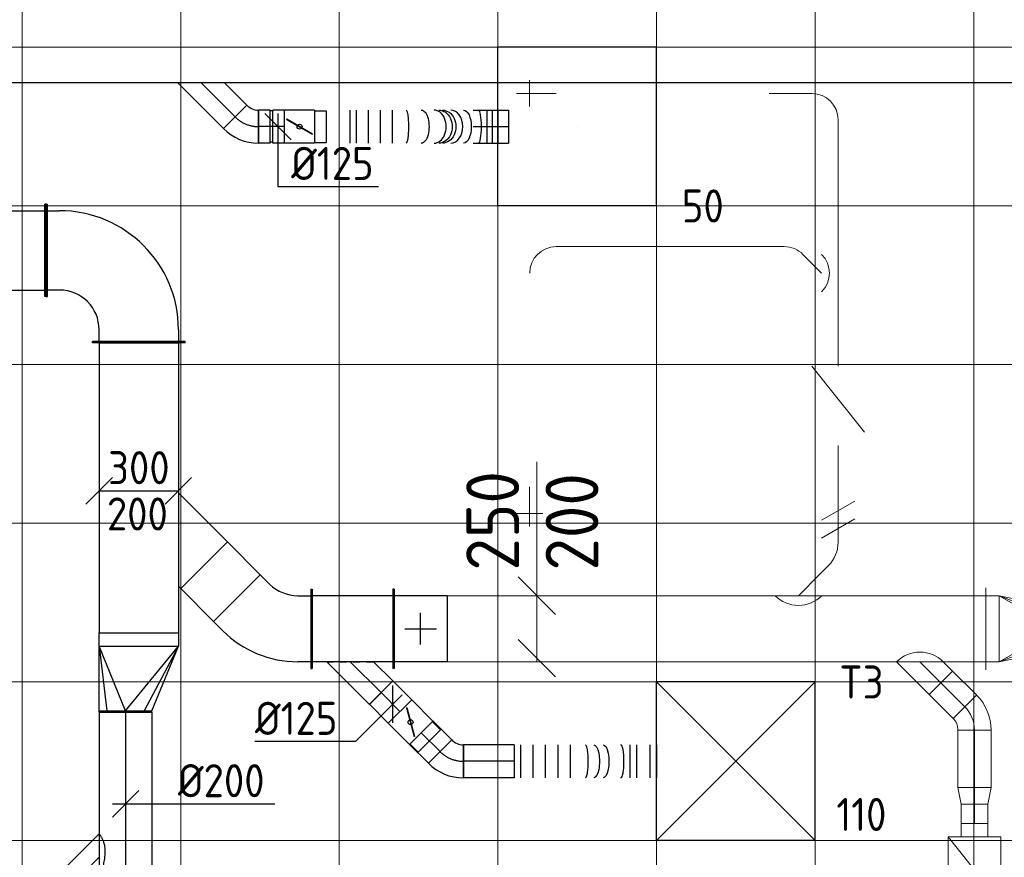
# Model space of a CAD drawing. Header units: millimetres. Extents: x -72425 to 38660, y 7096 to 51783.
# Tile 45 of 54: x -29809 to -26085, y 15825 to 18992. Entities that reach past the tile are written whole.
import ezdxf
from ezdxf.enums import TextEntityAlignment as Align

# ---------------------------------------------------------------- set-up
doc = ezdxf.new("R2010")
doc.units = ezdxf.units.MM
doc.header["$LTSCALE"] = 50
doc.linetypes.add('CENTER2', pattern=[28.575, 19.05, -3.175, 3.175, -3.175])
doc.linetypes.add('STREEPJES', pattern=[0.1, 0.05, -0.05])
for name, color, linetype, lineweight in [('WL570---_BESTAAND-HARTLIJN', 161, 'Continuous', 0), ('WL570---_BESTAAND-MAATVOERING', 161, 'Continuous', 0), ('WL570---_BESTAAND-TOEVOER', 180, 'Continuous', 0), ('WL570---_DEMONTEREN', 10, 'Continuous', 0)]:
    doc.layers.add(name, color=color, linetype=linetype, lineweight=lineweight)
for name, color, linetype in [('WL570---_RETOUR', 100, 'Continuous'), ('WL570---_RETOUR_HL', 1, 'Continuous'), ('WL570---_RETOUR_RST', 100, 'Continuous'), ('WL570---_RETOUR_RST_HL', 1, 'Continuous'), ('WL570---_TOEVOER', 200, 'Continuous'), ('WL570---_TOEVOER_HL', 1, 'Continuous'), ('WL570---_TOEVOER_RST', 3, 'Continuous'), ('WL570---_TOEVOER_RST_HL', 1, 'Continuous'), ('WM570---_RETOUR', 2, 'Continuous'), ('WM570---_RETOUR_PR', 2, 'Continuous'), ('WM570---_RETOUR_RST_PR', 1, 'Continuous'), ('WM570---_TOEVOER', 2, 'Continuous'), ('WM570---_TOEVOER_PR', 2, 'Continuous'), ('WM570---_TOEVOER_RST_PR', 1, 'Continuous')]:
    doc.layers.add(name, color=color, linetype=linetype)
doc.layers.get('WL570---_DEMONTEREN').off()
doc.styles.add('BURO-025', font='ISO96.shx', dxfattribs={"height": 125})
doc.styles.add('MAATVOERING', font='ISO')

# ---------------------------------------------------------------- blocks, each defined once
blk = doc.blocks.new('A$C33D74301')
at = {"color": 8, "linetype": 'Continuous', "lineweight": 13}
for p, q in [((-26400, -24200), (-26400, -34112.4)), ((-25800, -24200), (-25800, -33954.9)), ((-25200, -24725), (-25200, -33788.2)), ((-24600, -24725), (-24600, -33594.9)), ((-24000, -24725), (-24000, -33396.7)), ((-23400, -24725), (-23400, -33198.5)), ((-22800, -24725), (-22800, -33001)), ((-34200, -25275), (-18000, -25275)), ((-34200, -25875), (-18000, -25875)), ((-34200, -26475), (-18000, -26475)), ((-34200, -27075), (-18000, -27075)), ((-34200, -27675), (-18000, -27675)), ((-34200, -28275), (-18000, -28275))]:
    blk.add_line(p, q, dxfattribs=at)
blk = doc.blocks.new('MVLINE')
blk.add_line((35.4, -35.4), (-35.4, 35.4))
blk = doc.blocks.new('VBX1001000010025000')
blk.add_lwpolyline([(50, -100), (300, -100), (300, 100), (50, 100)], close=True)
for points in [[(50, 50), (0, 50), (0, -50), (50, -50)], [(300, -50), (350, -50), (350, 50), (300, 50)]]:
    blk.add_lwpolyline(points)
at = {"layer": 'WL570---_BESTAAND-HARTLIJN'}
blk.add_line((300, 0), (350, 0), dxfattribs=at)
at = {"layer": 'WL570---_BESTAAND-TOEVOER'}
blk.add_line((50, -100), (300, 100), dxfattribs=at)
blk = doc.blocks.new('KARO')
for p, q in [((1, 0.5), (0, 0.5)), ((0, -0.5), (1, -0.5))]:
    blk.add_line(p, q)
at = {"invisible_edges": 15}
blk.add_3dface([(0, 0.5), (0, -0.5), (1, -0.5), (1, 0.5)], dxfattribs=at)
at = {"layer": 'WL570---_BESTAAND-HARTLIJN'}
blk.add_line((0, 0), (1, 0), dxfattribs=at)
blk = doc.blocks.new('OSV1251000640K')
blk.add_lwpolyline([(-64, -62.5), (0, -50), (0, 50), (-64, 62.5)], close=True)
at = {"layer": 'WL570---_BESTAAND-HARTLIJN'}
blk.add_line((-64, 0), (0, 0), dxfattribs=at)
blk = doc.blocks.new('VRO2502000016030000-0')
for p, q in [((0, 155), (0, -155)), ((50, -125), (50, 125)), ((270, -80), (270, 80))]:
    blk.add_line(p, q)
blk.add_lwpolyline([(0, 125), (0, -125), (50, -125), (270, -80), (300, -80), (300, 80), (270, 80), (50, 125)], close=True)
at = {"layer": 'WL570---_BESTAAND-TOEVOER'}
for p, q in [((50, 125), (270, 40)), ((50, -125), (270, -40))]:
    blk.add_line(p, q, dxfattribs=at)
blk.add_lwpolyline([(50, -125), (270, 0), (50, 125)], dxfattribs=at)
blk = doc.blocks.new('OZA2500125045L')
blk.add_lwpolyline([(-88.4, 0), (-123.7, 35.4), (-35.4, 123.7), (88.4, 0)])
at = {"layer": 'WL570---_BESTAAND-HARTLIJN'}
blk.add_line((0, 0), (-79.5, 79.5), dxfattribs=at)
at = {"layer": 'WL570---_BESTAAND-TOEVOER'}
blk.add_arc((0, 88.4), 125, 225, 315, dxfattribs=at)
blk = doc.blocks.new('OBO12500045H')
blk.add_lwpolyline([(62.5, -51.8, 0.198912), (7.6, 80.8), (-80.8, -7.6, -0.198912), (-62.5, -51.8)], format="xyb", close=True)
at = {"invisible_edges": 15}
for points in [[(-77.1, -11.6), (18.6, 68.7), (7.6, 80.8), (-80.8, -7.6)], [(-73.8, -15.9), (28.6, 55.8), (18.6, 68.7), (-77.1, -11.6)], [(-70.9, -20.5), (37.4, 42), (28.6, 55.8), (-73.8, -15.9)], [(-68.4, -25.4), (44.9, 27.5), (37.4, 42), (-70.9, -20.5)], [(-66.3, -30.4), (51.2, 12.4), (44.9, 27.5), (-68.4, -25.4)], [(-64.6, -35.6), (56.1, -3.2), (51.2, 12.4), (-66.3, -30.4)], [(-63.4, -40.9), (59.7, -19.2), (56.1, -3.2), (-64.6, -35.6)], [(-62.7, -46.3), (61.8, -35.4), (59.7, -19.2), (-63.4, -40.9)], [(-62.5, -51.8), (62.5, -51.8), (61.8, -35.4), (-62.7, -46.3)]]:
    blk.add_3dface(points, dxfattribs=at)
at = {"layer": 'WL570---_BESTAAND-HARTLIJN'}
blk.add_arc((-125, -51.8), 125, 0, 45, dxfattribs=at)
blk = doc.blocks.new('KARH')
blk.add_line((0, -0.5), (1, -0.5))
at = {"invisible_edges": 15}
blk.add_3dface([(0, 0.5), (0, -0.5), (1, -0.5), (1, 0.5)], dxfattribs=at)
blk = doc.blocks.new('*U572')
at = {"layer": 'WM570---_TOEVOER', "color": 0, "ltscale": 10}
for p, q in [((-200, -50), (-100, 50)), ((100, -50), (200, 50)), ((-150, 0), (150, 0))]:
    blk.add_line(p, q, dxfattribs=at)
at = {"layer": 'WM570---_TOEVOER', "color": 0, "style": 'BURO-025'}
for s, p in [('300', (-116.1, 25)), ('200', (-120.5, -150)), ('200', (-120.5, -150))]:
    blk.add_text(s, height=125, dxfattribs=at).set_placement(p)
blk = doc.blocks.new('*U580')
at = {"color": 0, "ltscale": 10}
for p, q in [((0, 62.5, -2700), (0, -62.5, -2700)), ((22.8, 62.5, -2700), (22.8, -62.5, -2700)), ((68.3, 62.5, -2700), (68.3, -62.5, -2700)), ((113.8, 62.5, -2700), (113.8, -62.5, -2700)), ((159.3, 62.5, -2700), (159.3, -62.5, -2700)), ((517.3, 62.5, -2700), (517.3, -62.5, -2700)), ((538.4, 62.5, -2700), (538.4, -62.5, -2700)), ((559.5, 62.5, -2700), (559.5, -62.5, -2700))]:
    blk.add_line(p, q, dxfattribs=at)
for centre, major_axis, ratio, start_param, end_param in [((212.4, 0, -2700), (0, -62.5), 0.161461, 0, 3.141593), ((318.4, 0, -2700), (0, -62.5), 0.726926, 0, 3.141593), ((381, 0, -2700), (0, 62.5), 0.726926, 3.141593, 6.283185), ((487, 0, -2700), (0, 62.5), 0.161461, 3.141593, 6.283185)]:
    blk.add_ellipse(centre, major_axis=major_axis, ratio=ratio, start_param=start_param, end_param=end_param, dxfattribs=at)
at = {"color": 0, "ltscale": 10, "extrusion": (0, 0, -1)}
for centre, major_axis, ratio, start_param, end_param in [((269.8, 0, -2700), (0, 62.5), 0.467973, 0, 3.141593), ((335.7, 0, -2700), (0, 62.5), 0.819464, 0, 3.141593), ((349.7, 0, -2700), (0, 62.5), 0.819464, 0, 3.141593), ((429.6, 0, -2700), (0, -62.5), 0.467973, 3.141593, 6.283185)]:
    blk.add_ellipse(centre, major_axis=major_axis, ratio=ratio, start_param=start_param, end_param=end_param, dxfattribs=at)
at = {"layer": 'WM570---_RETOUR_PR', "color": 2, "style": 'BURO-025'}
blk.add_attdef('POSNR', text='', height=125, dxfattribs=at).set_placement((0, 0), align=Align.MIDDLE)
blk = doc.blocks.new('*U581')
at = {"layer": 'WM570---_RETOUR', "color": 0, "ltscale": 10}
for p, q in [((50, -50), (-50, 50)), ((0, 50), (0, -226.7)), ((0, -226.7), (380.4, -226.7))]:
    blk.add_line(p, q, dxfattribs=at)
at = {"layer": 'WM570---_RETOUR', "color": 0, "style": 'BURO-025'}
blk.add_text('%%c125', height=125, dxfattribs=at).set_placement((50, -201.7))
blk = doc.blocks.new('OSV1251000640G')
blk.add_lwpolyline([(0, -62.5), (64, -50), (64, 50), (0, 62.5)], close=True)
at = {"layer": 'WL570---_BESTAAND-HARTLIJN'}
blk.add_line((0, 0), (64, 0), dxfattribs=at)
blk = doc.blocks.new('OBO10000090H')
blk.add_lwpolyline([(50, -100, 0.414214), (-100, 50), (-100, -50, -0.414214), (-50, -100)], format="xyb", close=True)
at = {"invisible_edges": 15}
for points in [[(-91.3, -50.8), (-74, 47.7), (-100, 50), (-100, -50)], [(-82.9, -53), (-48.7, 41), (-74, 47.7), (-91.3, -50.8)], [(-75, -56.7), (-25, 29.9), (-48.7, 41), (-82.9, -53)], [(-67.9, -61.7), (-3.6, 14.9), (-25, 29.9), (-75, -56.7)], [(-61.7, -67.9), (14.9, -3.6), (-3.6, 14.9), (-67.9, -61.7)], [(-56.7, -75), (29.9, -25), (14.9, -3.6), (-61.7, -67.9)], [(-53, -82.9), (41, -48.7), (29.9, -25), (-56.7, -75)], [(-50.8, -91.3), (47.7, -74), (41, -48.7), (-53, -82.9)], [(-50, -100), (50, -100), (47.7, -74), (-50.8, -91.3)]]:
    blk.add_3dface(points, dxfattribs=at)
at = {"layer": 'WL570---_BESTAAND-HARTLIJN'}
blk.add_arc((-100, -100), 100, 0, 90, dxfattribs=at)
blk = doc.blocks.new('OBO10000090ZH')
blk.add_lwpolyline([(-50, -100), (50, -100), (50, 0, 1), (-50, 0)], format="xyb", close=True)
at = {"layer": 'WL570---_BESTAAND-HARTLIJN'}
for points in [[(0, -100), (0, 50)], [(-50, 0), (50, 0)]]:
    blk.add_lwpolyline(points, dxfattribs=at)
blk = doc.blocks.new('OBO10000045R')
blk.add_lwpolyline([(79.3, -70.7, 0.198912), (35.4, 35.4), (-35.4, -35.4, -0.198912), (-20.7, -70.7)], format="xyb", close=True)
at = {"invisible_edges": 15}
for points in [[(-32.4, -38.6), (44.2, 25.7), (35.4, 35.4), (-35.4, -35.4)], [(-29.8, -42), (52.2, 15.3), (44.2, 25.7), (-32.4, -38.6)], [(-27.4, -45.7), (59.2, 4.3), (52.2, 15.3), (-29.8, -42)], [(-25.4, -49.6), (65.2, -7.3), (59.2, 4.3), (-27.4, -45.7)], [(-23.7, -53.6), (70.2, -19.4), (65.2, -7.3), (-25.4, -49.6)], [(-22.4, -57.8), (74.2, -31.9), (70.2, -19.4), (-23.7, -53.6)], [(-21.5, -62), (77, -44.7), (74.2, -31.9), (-22.4, -57.8)], [(-20.9, -66.4), (78.7, -57.6), (77, -44.7), (-21.5, -62)], [(-20.7, -70.7), (79.3, -70.7), (78.7, -57.6), (-20.9, -66.4)]]:
    blk.add_3dface(points, dxfattribs=at)
at = {"layer": 'WL570---_BESTAAND-HARTLIJN'}
blk.add_arc((-70.7, -70.7), 100, 0, 45, dxfattribs=at)
blk = doc.blocks.new('OZA1250100045L')
blk.add_lwpolyline([(-70.7, 0), (-106.1, 35.4), (-35.4, 106.1), (70.7, 0)])
at = {"layer": 'WL570---_BESTAAND-HARTLIJN'}
blk.add_line((0, 0), (-70.7, 70.7), dxfattribs=at)
at = {"layer": 'WL570---_BESTAAND-TOEVOER'}
blk.add_arc((0, 70.7), 100, 225, 315, dxfattribs=at)
blk = doc.blocks.new('OBO10000090L')
blk.add_lwpolyline([(50, 0, 0.414214), (-100, 150), (-100, 50, -0.414214), (-50, 0)], format="xyb", close=True)
at = {"invisible_edges": 15}
for points in [[(-91.3, 49.2), (-74, 147.7), (-100, 150), (-100, 50)], [(-82.9, 47), (-48.7, 141), (-74, 147.7), (-91.3, 49.2)], [(-75, 43.3), (-25, 129.9), (-48.7, 141), (-82.9, 47)], [(-67.9, 38.3), (-3.6, 114.9), (-25, 129.9), (-75, 43.3)], [(-61.7, 32.1), (14.9, 96.4), (-3.6, 114.9), (-67.9, 38.3)], [(-56.7, 25), (29.9, 75), (14.9, 96.4), (-61.7, 32.1)], [(-53, 17.1), (41, 51.3), (29.9, 75), (-56.7, 25)], [(-50.8, 8.7), (47.7, 26), (41, 51.3), (-53, 17.1)], [(-50, 0), (50, 0), (47.7, 26), (-50.8, 8.7)]]:
    blk.add_3dface(points, dxfattribs=at)
at = {"layer": 'WL570---_BESTAAND-HARTLIJN'}
blk.add_arc((-100, 0), 100, 0, 90, dxfattribs=at)
blk = doc.blocks.new('UISO')
for p, q in [((0, 0.18), (1, 0.757)), ((0, 0), (1, 0.577))]:
    blk.add_line(p, q)
at = {"layer": 'WL570---_BESTAAND-TOEVOER'}
for p, q in [((0, 0.36), (1, 0.937)), ((0, -0.18), (1, 0.397))]:
    blk.add_line(p, q, dxfattribs=at)
blk = doc.blocks.new('*U596')
at = {"color": 0, "ltscale": 10}
for p, q in [((0, 125, -2700), (175.5, 125, -2700)), ((0, -125, -2700), (0, 125, -2700)), ((175.5, -125, -2700), (175.5, 125, -2700)), ((0, -125, -2700), (175.5, -125, -2700))]:
    blk.add_line(p, q, dxfattribs=at)
at = {"layer": 'WM570---_TOEVOER_PR', "color": 2, "style": 'BURO-025'}
blk.add_attdef('POSNR', text='', height=125, dxfattribs=at).set_placement((0, 0), align=Align.MIDDLE)
blk = doc.blocks.new('*U597')
at = {"color": 0, "ltscale": 10}
for p, q in [((-163.9, 125, -2700), (-113.9, 125, -2700)), ((-163.9, -125, -2700), (-163.9, 125, -2700)), ((168.9, 7.8, -2700), (204.3, -27.5, -2700)), ((204.3, -27.5, -2700), (27.5, -204.3, -2700)), ((-113.9, -125, -2700), (-163.9, -125, -2700)), ((27.5, -204.3, -2700), (-7.8, -168.9, -2700))]:
    blk.add_line(p, q, dxfattribs=at)
for radius in [400, 150]:
    blk.add_arc((-113.9, -275, -2700), radius, 45, 90, dxfattribs=at)
at = {"layer": 'WM570---_TOEVOER_PR', "color": 2, "style": 'BURO-025'}
blk.add_attdef('POSNR', text='', height=125, dxfattribs=at).set_placement((0, 0), align=Align.MIDDLE)
blk = doc.blocks.new('*U598')
at = {"color": 0, "ltscale": 10}
for p, q in [((185.6, -8.8, -2700), (0, 176.8, -2700)), ((0, 176.8, -2700), (0, -176.8, -2700)), ((8.8, -185.6, -2700), (185.6, -8.8, -2700)), ((0, -176.8, -2700), (8.8, -185.6, -2700))]:
    blk.add_line(p, q, dxfattribs=at)
at = {"layer": 'WM570---_TOEVOER_PR', "color": 2, "style": 'BURO-025'}
blk.add_attdef('POSNR', text='', height=125, dxfattribs=at).set_placement((0, 0), align=Align.MIDDLE)
blk = doc.blocks.new('*U599')
at = {"color": 0, "ltscale": 10}
for p, q in [((0, 150, -2700), (1096.4, 150, -2700)), ((0, -150, -2700), (0, 150, -2700)), ((1096.4, -150, -2700), (1096.4, 150, -2700)), ((0, -150, -2700), (1096.4, -150, -2700))]:
    blk.add_line(p, q, dxfattribs=at)
at = {"layer": 'WM570---_TOEVOER_PR', "color": 2, "style": 'BURO-025'}
blk.add_attdef('POSNR', text='', height=125, dxfattribs=at).set_placement((0, 0), align=Align.MIDDLE)
blk = doc.blocks.new('*U632')
at = {"color": 0, "ltscale": 10}
for p, q in [((-5, 150, -2700), (45, 150, -2700)), ((-5, -150, -2700), (-5, 150, -2700)), ((290, -50, -2700), (45, 150, -2700)), ((45, 150, -2700), (290, 20.7, -2700)), ((290, 50, -2700), (45, 150, -2700)), ((45, -150, -2700), (45, 150, -2700)), ((295, 50, -2700), (290, 50, -2700)), ((290, -150, -2700), (290, 50, -2700)), ((295, -150, -2700), (295, 50, -2700)), ((290, -50, -2700), (45, -150, -2700)), ((45, -150, -2700), (290, -120.7, -2700)), ((45, -150, -2700), (-5, -150, -2700)), ((290, -150, -2700), (45, -150, -2700)), ((295, -150, -2700), (290, -150, -2700))]:
    blk.add_line(p, q, dxfattribs=at)
at = {"layer": 'WM570---_TOEVOER_PR', "color": 2, "style": 'BURO-025'}
blk.add_attdef('POSNR', text='', height=125, dxfattribs=at).set_placement((0, 0), align=Align.MIDDLE)
blk = doc.blocks.new('*U635')
at = {"color": 0, "ltscale": 10}
for p, q in [((0, 88.4, -2700), (63.3, 151.7, -2700)), ((63.3, 151.7, -2700), (151.7, 63.3, -2700)), ((0, -88.4, -2700), (151.7, 63.3, -2700))]:
    blk.add_line(p, q, dxfattribs=at)
blk.add_spline([(-0.2, -88.1, -2700), (-0.8, -87.4, -2700), (-1.8, -86.1, -2700), (-3.1, -84.3, -2700), (-4.7, -82, -2700), (-6.6, -79.1, -2700), (-8.7, -75.7, -2700), (-10.8, -71.7, -2700), (-13.1, -67.2, -2700), (-15.2, -62, -2700), (-17.2, -56.2, -2700), (-19, -49.7, -2700), (-20.4, -42.5, -2700), (-21.4, -34.8, -2700), (-21.9, -26.4, -2700), (-21.9, -17.4, -2700), (-21.4, -8, -2700), (-20.4, 1.8, -2700), (-19, 11.7, -2700), (-17.2, 21.7, -2700), (-15.2, 31.5, -2700), (-13.1, 41, -2700), (-10.8, 50, -2700), (-8.7, 58.4, -2700), (-6.6, 66, -2700), (-4.7, 72.6, -2700), (-3.1, 78.1, -2700), (-1.8, 82.6, -2700), (-0.8, 85.8, -2700), (-0.2, 87.7, -2700), (0, 88.4, -2700)], degree=3, dxfattribs=at)
at = {"layer": 'WL570---_TOEVOER_HL', "linetype": 'CENTER2'}
blk.add_line((0, 0, -2700), (107.5, 107.5, -2700), dxfattribs=at)
at = {"layer": 'WM570---_TOEVOER_PR', "color": 2, "style": 'BURO-025'}
blk.add_attdef('POSNR', text='', height=125, dxfattribs=at).set_placement((0, 0), align=Align.MIDDLE)
blk = doc.blocks.new('*U644')
at = {"layer": 'WM570---_TOEVOER', "color": 0, "ltscale": 10}
for p, q in [((-50, -50), (50, 50)), ((-50, 0), (564.1, 0))]:
    blk.add_line(p, q, dxfattribs=at)
at = {"layer": 'WM570---_TOEVOER', "color": 0, "style": 'BURO-025'}
blk.add_text('%%c200', height=125, dxfattribs=at).set_placement((198.1, 25))
blk = doc.blocks.new('*U645')
at = {"color": 0, "ltscale": 10}
for p, q in [((0, 100, -2700), (951.6, 100, -2700)), ((0, -100, -2700), (0, 100, -2700)), ((951.6, 100, -2700), (951.6, -100, -2700)), ((0, -100, -2700), (951.6, -100, -2700))]:
    blk.add_line(p, q, dxfattribs=at)
at = {"layer": 'WL570---_TOEVOER_HL', "linetype": 'CENTER2'}
blk.add_line((0, 0, -2700), (951.6, 0, -2700), dxfattribs=at)
at = {"layer": 'WM570---_TOEVOER_PR', "color": 2, "style": 'BURO-025'}
blk.add_attdef('POSNR', text='', height=125, dxfattribs=at).set_placement((0, 0), align=Align.MIDDLE)
blk = doc.blocks.new('*U594')
at = {"color": 0, "ltscale": 10}
for p, q in [((300, 300, -2650), (-300, 300, -2650)), ((-300, -300, -2650), (-300, 300, -2650)), ((300, -300, -2650), (300, 300, -2650)), ((300, -300, -2650), (-300, -300, -2650))]:
    blk.add_line(p, q, dxfattribs=at)
at = {"layer": 'WL570---_RETOUR_RST_HL', "linetype": 'CENTER2'}
blk.add_circle((0, 0, -2650), 0.075, dxfattribs=at)
at = {"layer": 'WL570---_RETOUR_RST', "color": 2, "style": 'BURO-025'}
for tag in ['MC', 'Q']:
    blk.add_attdef(tag, text='', height=125, dxfattribs=at).set_placement((0, 0), align=Align.MIDDLE)
at = {"layer": 'WM570---_RETOUR_RST_PR', "color": 2, "style": 'BURO-025'}
blk.add_attdef('POSNR', text='', height=125, dxfattribs=at).set_placement((0, 0), align=Align.MIDDLE)
blk = doc.blocks.new('*U660')
at = {"color": 0, "ltscale": 10}
for p, q in [((0, 62.5, -2700), (134.4, 62.5, -2700)), ((134.4, 62.5, -2700), (134.4, -62.5, -2700)), ((0, -62.5, -2700), (134.4, -62.5, -2700))]:
    blk.add_line(p, q, dxfattribs=at)
at = {"layer": 'WL570---_RETOUR_HL', "linetype": 'CENTER2'}
blk.add_line((0, 0, -2700), (134.4, 0, -2700), dxfattribs=at)
at = {"layer": 'WM570---_RETOUR_PR', "color": 2, "style": 'BURO-025'}
blk.add_attdef('POSNR', text='', height=125, dxfattribs=at).set_placement((0, 0), align=Align.MIDDLE)
blk = doc.blocks.new('*U661')
at = {"ltscale": 10}
for p, q in [((-56.5, 59.4, -2700), (-100.8, 59.4, -2700)), ((-100.8, -59.4, -2700), (-100.8, 59.4, -2700)), ((-56.5, 62.5, -2700), (56.4, 62.5, -2700)), ((-56.5, -62.5, -2700), (-56.5, 62.5, -2700)), ((56.4, 62.5, -2700), (56.4, -62.5, -2700)), ((-49.4, 27.3, -2700), (-48.4, 29.1, -2700)), ((48.4, -29.1, -2700), (-49.4, 27.3, -2700)), ((49.4, -27.3, -2700), (-48.4, 29.1, -2700)), ((48.4, -29.1, -2700), (49.4, -27.3, -2700)), ((-56.5, -59.4, -2700), (-100.8, -59.4, -2700)), ((-56.5, -62.5, -2700), (56.4, -62.5, -2700))]:
    blk.add_line(p, q, dxfattribs=at)
blk.add_circle((0, 0, -2700), 9.41, dxfattribs=at)
at = {"layer": 'WL570---_RETOUR', "color": 2, "style": 'BURO-025'}
blk.add_attdef('I', text='', height=125, dxfattribs=at).set_placement((0, 0), align=Align.MIDDLE)
at = {"layer": 'WM570---_RETOUR_PR', "color": 2, "style": 'BURO-025'}
blk.add_attdef('POSNR', text='', height=125, dxfattribs=at).set_placement((0, 0), align=Align.MIDDLE)
blk = doc.blocks.new('*U662')
at = {"color": 0, "ltscale": 10}
for p, q in [((-49.3, 62.5, -2700), (-5, 62.5, -2700)), ((-49.3, 62.5, -2700), (-49.3, -62.5, -2700)), ((-5, 62.5, -2700), (-5, -62.5, -2700)), ((-5, 59.375, -2700), (5, 59.375, -2700)), ((5, 62.5, -2700), (49.3, 62.5, -2700)), ((5, 62.5, -2700), (5, -62.5, -2700)), ((49.3, 62.5, -2700), (49.3, -62.5, -2700)), ((-49.3, -62.5, -2700), (-5, -62.5, -2700)), ((-5, -59.375, -2700), (5, -59.375, -2700)), ((5, -62.5, -2700), (49.3, -62.5, -2700))]:
    blk.add_line(p, q, dxfattribs=at)
at = {"layer": 'WL570---_RETOUR_HL', "linetype": 'CENTER2'}
blk.add_line((-49.3, 0, -2700), (49.3, 0, -2700), dxfattribs=at)
at = {"layer": 'WM570---_RETOUR_PR', "color": 2, "style": 'BURO-025'}
blk.add_attdef('POSNR', text='', height=125, dxfattribs=at).set_placement((0, 0), align=Align.MIDDLE)
blk = doc.blocks.new('*U663')
at = {"color": 0, "ltscale": 10}
for p, q in [((-51.8, -62.5, -2700), (-51.8, 62.5, -2700)), ((80.8, 7.6, -2700), (-7.6, -80.8, -2700))]:
    blk.add_line(p, q, dxfattribs=at)
for radius in [187.6, 62.6]:
    blk.add_arc((-51.8, -125.1, -2700), radius, 45, 90, dxfattribs=at)
at = {"layer": 'WL570---_RETOUR_HL', "linetype": 'CENTER2'}
blk.add_arc((-51.8, -125.1, -2700), 125.1, 45, 90, dxfattribs=at)
at = {"layer": 'WM570---_RETOUR_PR', "color": 2, "style": 'BURO-025'}
blk.add_attdef('POSNR', text='', height=125, dxfattribs=at).set_placement((0, 0), align=Align.MIDDLE)
blk = doc.blocks.new('*U609')
at = {"color": 0, "ltscale": 10}
for p, q in [((300, 300, -2500), (-300, 300, -2500)), ((-300, -300, -2500), (-300, 300, -2500)), ((300, -300, -2500), (-300, 300, -2500)), ((-300, -300, -2500), (300, 300, -2500)), ((300, -300, -2500), (300, 300, -2500)), ((300, -300, -2500), (-300, -300, -2500))]:
    blk.add_line(p, q, dxfattribs=at)
at = {"layer": 'WL570---_TOEVOER_RST_HL', "linetype": 'CENTER2'}
blk.add_circle((0, 0, -2500), 0.075, dxfattribs=at)
at = {"layer": 'WL570---_TOEVOER_RST', "color": 2, "style": 'BURO-025'}
for tag in ['MC', 'Q']:
    blk.add_attdef(tag, text='', height=125, dxfattribs=at).set_placement((0, 0), align=Align.MIDDLE)
at = {"layer": 'WM570---_TOEVOER_RST_PR', "color": 2, "style": 'BURO-025'}
blk.add_attdef('POSNR', text='', height=125, dxfattribs=at).set_placement((0, 0), align=Align.MIDDLE)
blk = doc.blocks.new('*U669')
at = {"color": 0, "ltscale": 10}
for p, q in [((0, 62.5, -2700), (101.3, 62.5, -2700)), ((101.3, 62.5, -2700), (101.3, -62.5, -2700)), ((0, -62.5, -2700), (101.3, -62.5, -2700))]:
    blk.add_line(p, q, dxfattribs=at)
at = {"layer": 'WL570---_TOEVOER_HL', "linetype": 'CENTER2'}
blk.add_line((0, 0, -2700), (101.3, 0, -2700), dxfattribs=at)
at = {"layer": 'WM570---_TOEVOER_PR', "color": 2, "style": 'BURO-025'}
blk.add_attdef('POSNR', text='', height=125, dxfattribs=at).set_placement((0, 0), align=Align.MIDDLE)
blk = doc.blocks.new('*U670')
at = {"color": 0, "ltscale": 10}
for p, q in [((-7.6, 80.8, -2700), (80.8, -7.6, -2700)), ((-51.8, -62.5, -2700), (-51.8, 62.5, -2700))]:
    blk.add_line(p, q, dxfattribs=at)
for radius in [62.6, 187.6]:
    blk.add_arc((-51.8, 125.1, -2700), radius, 270, 315, dxfattribs=at)
at = {"layer": 'WL570---_TOEVOER_HL', "linetype": 'CENTER2'}
blk.add_arc((-51.8, 125.1, -2700), 125.1, 270, 315, dxfattribs=at)
at = {"layer": 'WM570---_TOEVOER_PR', "color": 2, "style": 'BURO-025'}
blk.add_attdef('POSNR', text='', height=125, dxfattribs=at).set_placement((0, 0), align=Align.MIDDLE)
blk = doc.blocks.new('*U671')
at = {"ltscale": 10}
for p, q in [((-56.5, 59.4, -2700), (-100.8, 59.4, -2700)), ((-100.8, -59.4, -2700), (-100.8, 59.4, -2700)), ((-56.5, 62.5, -2700), (56.4, 62.5, -2700)), ((-56.5, -62.5, -2700), (-56.5, 62.5, -2700)), ((56.4, 62.5, -2700), (56.4, -62.5, -2700)), ((-49.4, 27.3, -2700), (-48.4, 29.1, -2700)), ((48.4, -29.1, -2700), (-49.4, 27.3, -2700)), ((49.4, -27.3, -2700), (-48.4, 29.1, -2700)), ((48.4, -29.1, -2700), (49.4, -27.3, -2700)), ((-56.5, -59.4, -2700), (-100.8, -59.4, -2700)), ((-56.5, -62.5, -2700), (56.4, -62.5, -2700))]:
    blk.add_line(p, q, dxfattribs=at)
blk.add_circle((0, 0, -2700), 9.41, dxfattribs=at)
at = {"layer": 'WL570---_TOEVOER', "color": 2, "style": 'BURO-025'}
blk.add_attdef('I', text='', height=125, dxfattribs=at).set_placement((0, 0), align=Align.MIDDLE)
at = {"layer": 'WM570---_TOEVOER_PR', "color": 2, "style": 'BURO-025'}
blk.add_attdef('POSNR', text='', height=125, dxfattribs=at).set_placement((0, 0), align=Align.MIDDLE)
blk = doc.blocks.new('*U672')
at = {"color": 0, "ltscale": 10}
for p, q in [((0, 62.5, -2700), (101.3, 62.5, -2700)), ((101.3, 62.5, -2700), (101.3, -62.5, -2700)), ((0, -62.5, -2700), (101.3, -62.5, -2700))]:
    blk.add_line(p, q, dxfattribs=at)
at = {"layer": 'WL570---_TOEVOER_HL', "linetype": 'CENTER2'}
blk.add_line((0, 0, -2700), (101.3, 0, -2700), dxfattribs=at)
at = {"layer": 'WM570---_TOEVOER_PR', "color": 2, "style": 'BURO-025'}
blk.add_attdef('POSNR', text='', height=125, dxfattribs=at).set_placement((0, 0), align=Align.MIDDLE)
blk = doc.blocks.new('*U673')
at = {"layer": 'WM570---_TOEVOER', "color": 0, "ltscale": 10}
for p, q in [((0, -70.7), (0, 70.7)), ((35.4, 35.4), (-140.7, -140.7)), ((-140.7, -140.7), (-521, -140.7))]:
    blk.add_line(p, q, dxfattribs=at)
at = {"layer": 'WM570---_TOEVOER', "color": 0, "style": 'BURO-025'}
blk.add_text('%%c125', height=125, dxfattribs=at).set_placement((-521, -115.7))
blk = doc.blocks.new('*U674')
at = {"color": 0, "ltscale": 10}
for p, q in [((0, 88.4, -2700), (72.5, 160.9, -2700)), ((72.5, 160.9, -2700), (160.9, 72.5, -2700)), ((0, -88.4, -2700), (160.9, 72.5, -2700))]:
    blk.add_line(p, q, dxfattribs=at)
at = {"color": 9, "linetype": 'STREEPJES', "ltscale": 10}
blk.add_line((0, -88.4, -2700), (0, 88.4, -2700), dxfattribs=at)
at = {"layer": 'WL570---_TOEVOER_HL', "linetype": 'CENTER2'}
blk.add_line((0, 0, -2700), (116.7, 116.7, -2700), dxfattribs=at)
at = {"layer": 'WM570---_TOEVOER_PR', "color": 2, "style": 'BURO-025'}
blk.add_attdef('POSNR', text='', height=125, dxfattribs=at).set_placement((0, 0), align=Align.MIDDLE)
blk = doc.blocks.new('*U740')
at = {"ltscale": 10}
for p, q in [((-100, 125), (100, 125)), ((-100, -125), (-100, 125)), ((100, -125), (100, 125)), ((0, 60), (0, -60)), ((60, 0), (-60, 0)), ((-100, -125), (100, -125))]:
    blk.add_line(p, q, dxfattribs=at)
at = {"layer": 'WM570---_RETOUR_PR', "color": 2, "style": 'BURO-025'}
blk.add_attdef('POSNR', text='', height=125, dxfattribs=at).set_placement((0, 0), align=Align.MIDDLE)
blk = doc.blocks.new('*U794')
at = {"color": 0, "ltscale": 10}
for p, q in [((0, 62.5, -2700), (192.2, 62.5, -2700)), ((0, -62.5, -2700), (0, 62.5, -2700)), ((192.2, 62.5, -2700), (192.2, -62.5, -2700)), ((0, -62.5, -2700), (192.2, -62.5, -2700))]:
    blk.add_line(p, q, dxfattribs=at)
at = {"layer": 'WL570---_TOEVOER_HL', "linetype": 'CENTER2'}
blk.add_line((0, 0, -2700), (192.2, 0, -2700), dxfattribs=at)
at = {"layer": 'WM570---_TOEVOER_PR', "color": 2, "style": 'BURO-025'}
blk.add_attdef('POSNR', text='', height=125, dxfattribs=at).set_placement((0, 0), align=Align.MIDDLE)
blk = doc.blocks.new('*U795')
at = {"color": 0, "ltscale": 10}
for p, q in [((0, 62.5, -2700), (0, -62.5, -2700)), ((23.5, 62.5, -2700), (23.5, -62.5, -2700)), ((70.6, 62.5, -2700), (70.6, -62.5, -2700)), ((117.7, 62.5, -2700), (117.7, -62.5, -2700)), ((164.8, 62.5, -2700), (164.8, -62.5, -2700)), ((211.9, 62.5, -2700), (211.9, -62.5, -2700)), ((437.4, 62.5, -2700), (437.4, -62.5, -2700)), ((462.6, 62.5, -2700), (462.6, -62.5, -2700)), ((513.1, 62.5, -2700), (513.1, -62.5, -2700)), ((538.3, 62.5, -2700), (538.3, -62.5, -2700))]:
    blk.add_line(p, q, dxfattribs=at)
for centre, major_axis, start_param, end_param in [((269.1, 0, -2700), (0, -62.5), 0, 3.141593), ((403.7, 0, -2700), (0, 62.5), 3.141593, 6.283185)]:
    blk.add_ellipse(centre, major_axis=major_axis, ratio=0.17977, start_param=start_param, end_param=end_param, dxfattribs=at)
at = {"color": 0, "ltscale": 10, "extrusion": (0, 0, -1)}
for centre in [(300.7, 0, -2700), (336.4, 0, -2700)]:
    blk.add_ellipse(centre, major_axis=(0, 62.5), ratio=0.348285, start_param=0, end_param=3.141593, dxfattribs=at)
at = {"layer": 'WM570---_TOEVOER_PR', "color": 2, "style": 'BURO-025'}
blk.add_attdef('POSNR', text='', height=125, dxfattribs=at).set_placement((0, 0), align=Align.MIDDLE)
blk = doc.blocks.new('*U796')
at = {"color": 0, "ltscale": 10}
for p, q in [((0, 150, -2700), (5, 150, -2700)), ((0, -150, -2700), (0, 150, -2700)), ((5, -150, -2700), (5, 150, -2700)), ((314.9, 150, -2700), (309.9, 150, -2700)), ((309.9, -150, -2700), (309.9, 150, -2700)), ((314.9, -150, -2700), (314.9, 150, -2700)), ((5, 125, -2700), (309.9, 125, -2700)), ((5, -125, -2700), (309.9, -125, -2700)), ((0, -150, -2700), (5, -150, -2700)), ((314.9, -150, -2700), (309.9, -150, -2700))]:
    blk.add_line(p, q, dxfattribs=at)
at = {"layer": 'WM570---_TOEVOER_PR', "color": 2, "style": 'BURO-025'}
blk.add_attdef('POSNR', text='', height=125, dxfattribs=at).set_placement((0, 0), align=Align.MIDDLE)
blk = doc.blocks.new('*U797')
at = {"color": 0, "ltscale": 10}
for p, q in [((5, 150, -2700), (9195.3, 150, -2700)), ((9200.3, 175, -2700), (9195.3, 175, -2700)), ((9195.3, -175, -2700), (9195.3, 175, -2700)), ((9200.3, -175, -2700), (9200.3, 175, -2700)), ((5, -150, -2700), (9195.3, -150, -2700)), ((9200.3, -175, -2700), (9195.3, -175, -2700))]:
    blk.add_line(p, q, dxfattribs=at)
at = {"layer": 'WM570---_TOEVOER_PR', "color": 2, "style": 'BURO-025'}
blk.add_attdef('POSNR', text='', height=125, dxfattribs=at).set_placement((0, 0), align=Align.MIDDLE)
blk = doc.blocks.new('*U799')
at = {"color": 0, "ltscale": 10}
for p, q in [((-350, 175, -2700), (-345, 175, -2700)), ((-350, -175, -2700), (-350, 175, -2700)), ((-345, -175, -2700), (-345, 175, -2700)), ((-345, 150, -2700), (-300, 150, -2700)), ((-350, -175, -2700), (-345, -175, -2700)), ((-300, -150, -2700), (-345, -150, -2700)), ((-150, -345, -2700), (-150, -300, -2700)), ((150, -300, -2700), (150, -345, -2700)), ((-175, -350, -2700), (-175, -345, -2700)), ((175, -345, -2700), (-175, -345, -2700)), ((175, -350, -2700), (-175, -350, -2700)), ((175, -350, -2700), (175, -345, -2700))]:
    blk.add_line(p, q, dxfattribs=at)
for radius in [450, 150]:
    blk.add_arc((-300, -300, -2700), radius, 0, 90, dxfattribs=at)
at = {"layer": 'WM570---_TOEVOER_PR', "color": 2, "style": 'BURO-025'}
blk.add_attdef('POSNR', text='', height=125, dxfattribs=at).set_placement((0, 0), align=Align.MIDDLE)

msp = doc.modelspace()

# ---------------------------------------------------------------- block references
at = {"layer": 'WM570---_TOEVOER'}
msp.add_blockref('A$C33D74301', (-3400.3, 44163.1), dxfattribs=at)

# ---------------------------------------------------------------- next in the draw order: linework, layer by layer
at = {"color": 0, "ltscale": 10}
msp.add_line((-28950, 18668.9), (-29038.4, 18580.5), dxfattribs=at)
at = {"layer": 'WL570---_BESTAAND-MAATVOERING'}
msp.add_lwpolyline([(-27853.4, 16564.4), (-27853.4, 16859.1), (-27853.4, 17320.6)], dxfattribs=at)
at = {"layer": 'WL570---_BESTAAND-TOEVOER'}
for p, q in [((-26154.3, 16814.4), (-28533, 16814.4)), ((-28533, 16564.4), (-26154.3, 16564.4))]:
    msp.add_line(p, q, dxfattribs=at)
at = {"layer": 'WL570---_RETOUR'}
for p, q in [((-29038.4, 18580.5), (-29212.8, 18754.9)), ((-28950, 18668.9), (-29036, 18754.9))]:
    msp.add_line(p, q, dxfattribs=at)
at = {"layer": 'WL570---_RETOUR_HL', "linetype": 'CENTER2'}
msp.add_line((-28994.2, 18624.7), (-29124.4, 18754.9), dxfattribs=at)

# ---------------------------------------------------------------- next in the draw order: block references
at = {"layer": 'WL570---_BESTAAND-MAATVOERING', "xscale": 2, "yscale": 2, "zscale": 2}
for p in [(-27853.4, 16814.4), (-27853.4, 16578.2)]:
    msp.add_blockref('MVLINE', p, dxfattribs=at)
at = {"layer": 'WL570---_BESTAAND-TOEVOER'}
for name, p in [('VRO2502000016030000-0', (-26154.3, 16689.4)), ('OBO12500045H', (-26197.5, 16358))]:
    msp.add_blockref(name, p, dxfattribs=at)
for name, p, rotation in [('OZA2500125045L', (-26403.9, 16564.4), 180), ('OSV1251000640K', (-26197.5, 16025.6), 270), ('VBX1001000010025000', (-26197.5, 15952.3), 270)]:
    msp.add_blockref(name, p, dxfattribs=dict(at, rotation=rotation))
for p, xscale, yscale, zscale, rotation in [((-26324.4, 16484.9), 127.6701325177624, 125, 125, 314.9999999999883), ((-26197.5, 16306.2), 216.598854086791, 125, 125, 270), ((-26197.5, 15952.3), 73.2885734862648, 100, 100, 90)]:
    msp.add_blockref('KARO', p, dxfattribs=dict(at, xscale=xscale, yscale=yscale, zscale=zscale, rotation=rotation))
at = {"layer": 'WL570---_DEMONTEREN', "xscale": -1}
for name, p, rotation in [('OBO10000090ZH', (-27880.2, 18713.9), 90), ('OBO10000090H', (-26713.2, 18713.5), 270), ('OSV1251000640G', (-26713.2, 18246.2), 270), ('OBO10000045R', (-26846.4, 18105.1), 270), ('OZA1250100045L', (-26775.7, 18034.4), 90), ('OSV1251000640K', (-26713.2, 17806), 90), ('OBO10000090ZH', (-27880.2, 17125.7), 180)]:
    msp.add_blockref(name, p, dxfattribs=dict(at, rotation=rotation))
at = {"layer": 'WL570---_DEMONTEREN'}
for name, p, xscale, yscale, zscale, rotation in [('KARO', (-26974.8, 18713.5), -161.5557768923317, 100, 100, 180), ('KARO', (-26713.2, 18613.5), -303.2760950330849, 100, 100, 90), ('KARO', (-26713.2, 18246.2), 376.2417612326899, 125, 125, 270), ('KARO', (-26713.2, 17732.7), -73.2885734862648, 100, 100, 270), ('KARO', (-26713.2, 17382.7), 73.2885734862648, 100, 100, 270), ('KARO', (-26713.2, 17245.4), 228.8704653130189, 125, 125, 270), ('UISO', (-26650.7, 17149.5), 125, 125, 125, 180), ('KARO', (-26749.8, 16928.1), 48.30730738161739, 125, 125, 225.0000000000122)]:
    msp.add_blockref(name, p, dxfattribs=dict(at, xscale=xscale, yscale=yscale, zscale=zscale, rotation=rotation))
at = {"layer": 'WL570---_DEMONTEREN', "xscale": -1}
for name, p in [('OBO10000090L', (-27879.8, 18034.4)), ('OZA2500125045L', (-26863.6, 16814.4))]:
    msp.add_blockref(name, p, dxfattribs=at)
at = {"layer": 'WL570---_DEMONTEREN', "xscale": -862.6069834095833, "yscale": 100, "zscale": 100}
msp.add_blockref('KARO', (-26917.2, 18134.4), dxfattribs=at)
at = {"layer": 'WL570---_DEMONTEREN'}
for name, p, rotation in [('VBX1001000010025000', (-26713.2, 17382.7), 90), ('OSV1251000640K', (-26713.2, 17309.4), 90), ('OBO12500045H', (-26713.2, 16964.8), 315.0000000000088)]:
    msp.add_blockref(name, p, dxfattribs=dict(at, rotation=rotation))
at = {"layer": 'WL570---_RETOUR', "xscale": 12983.47745132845, "yscale": 300, "zscale": 200}
msp.add_blockref('KARH', (-36486.7, 18904.9), dxfattribs=at)
at = {"layer": 'WL570---_RETOUR', "rotation": 180}
for name, p in [('*U663', (-28957.5, 18588.1, 2700)), ('*U662', (-28856.4, 18588.1, 2700)), ('*U661', (-28750.7, 18588.1, 2700))]:
    msp.add_blockref(name, p, dxfattribs=at)
at = {"layer": 'WL570---_RETOUR'}
for name, p in [('*U580', (-28559.8, 18588.1, 2700)), ('*U660', (-28094.2, 18588.1, 2700))]:
    msp.add_blockref(name, p, dxfattribs=at)
at = {"layer": 'WL570---_RETOUR_RST'}
ref = msp.add_blockref('*U594', (-27700.3, 18588.1, 2650), dxfattribs=at)
ref.add_attrib('Q', '50', dxfattribs={"color": 2, "height": 125, "style": 'BURO-025'}).set_placement((-27225.3, 18288.1), align=Align.MIDDLE)
at = {"layer": 'WL570---_TOEVOER'}
for name, p in [('*U797', (-38909.1, 18120.2, 2700)), ('*U799', (-29358.8, 18120.2, 2700)), ('*U598', (-29208.8, 17026.6, 2700)), ('*U795', (-27938.6, 16188.1, 2700))]:
    msp.add_blockref(name, p, dxfattribs=at)
for name, p, rotation in [('*U599', (-29358.8, 17770.2, 2700), 270), ('*U596', (-28987.5, 16805.3, 2700), 135), ('*U597', (-28871.6, 16689.4, 2700), 180), ('*U796', (-28392.8, 16689.4, 2700), 180), ('*U740', (-28292.8, 16689.4), 180), ('*U632', (-29358.8, 16668.8, 2700), 270), ('*U674', (-28559, 16564.4, 2700), 270), ('*U672', (-28370.7, 16376.1, 2700), 135), ('*U671', (-28330.8, 16336.2, 2700), 135), ('*U645', (-29408.8, 16373.8, 2700), 270), ('*U669', (-28290.9, 16296.3, 2700), 315), ('*U670', (-28182.6, 16188.1, 2700), 315), ('*U794', (-27938.6, 16188.1, 2700), 180), ('*U635', (-29508.8, 15825.4, 2700), 180)]:
    msp.add_blockref(name, p, dxfattribs=dict(at, rotation=rotation))
ref = msp.add_blockref('*U609', (-27100.3, 16188.1, 2500), dxfattribs=at)
ref.add_attrib('Q', '110', dxfattribs={"layer": 'WL570---_TOEVOER_RST', "color": 2, "height": 125, "style": 'BURO-025'}).set_placement((-26625.3, 15987.1), align=Align.MIDDLE)
ref.add_attrib('MC', 'T3', dxfattribs={"layer": 'WL570---_TOEVOER_RST', "color": 2, "height": 125, "style": 'BURO-025'}).set_placement((-26625.3, 16488.1), align=Align.MIDDLE)
at = {"layer": 'WM570---_RETOUR'}
msp.add_blockref('*U581', (-28832.3, 18588.1, 2700), dxfattribs=at)
at = {"layer": 'WM570---_TOEVOER'}
for name, p in [('*U572', (-29358.8, 17210.9, 2700)), ('*U673', (-28398.3, 16403.7, 2700)), ('*U644', (-29408.8, 16027.3, 2700))]:
    msp.add_blockref(name, p, dxfattribs=at)

# ---------------------------------------------------------------- next in the draw order: texts
at = {"layer": 'WL570---_BESTAAND-MAATVOERING', "style": 'MAATVOERING'}
for s, p in [('250', (-27920, 16909.1)), ('200', (-27620, 16909.1))]:
    msp.add_text(s, height=200, rotation=90, dxfattribs=at).set_placement(p)

doc.saveas('drawing.dxf')
